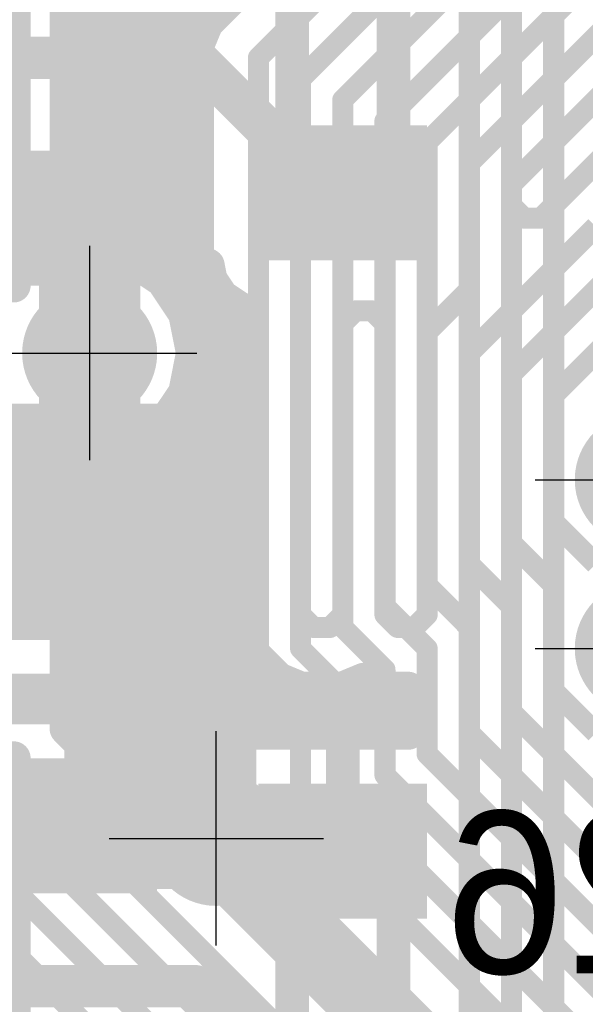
# Model space of a CAD drawing. Extents: x 74 to 326, y 70 to 232.
# Tile 130 of 138: x 165.71 to 169.06, y 173.39 to 179.23. Entities that reach past the tile are written whole.
import ezdxf

# ---------------------------------------------------------------- set-up
doc = ezdxf.new("R2010")
doc.units = 0
for name, color, linetype in [('Bot_Silk', 7, 'CONTINUOUS'), ('Bottom', 2, 'CONTINUOUS'), ('Drill_Layer', 255, 'CONTINUOUS'), ('Gnd', 12, 'CONTINUOUS'), ('Pwr', 13, 'CONTINUOUS'), ('Top', 1, 'CONTINUOUS')]:
    doc.layers.add(name, color=color, linetype=linetype)

# ---------------------------------------------------------------- blocks, each defined once
blk = doc.blocks.new('Cross')
at = {"layer": 'Drill_Layer', "linetype": 'CONTINUOUS'}
for p, q in [((0, -12.7), (0, 12.7)), ((-12.7, 0), (12.7, 0))]:
    blk.add_line(p, q, dxfattribs=at)
blk = doc.blocks.new('UNIT_DISC')
at = {"linetype": 'CONTINUOUS', "const_width": 0.5}
blk.add_lwpolyline([(0.25, 0, 1), (-0.25, 0, 1)], format="xyb", close=True, dxfattribs=at)
blk = doc.blocks.new('SHAPE_EL_236_236_0_0_0_0')
at = {"xscale": 0.6, "yscale": 0.6, "zscale": 0.6}
blk.add_blockref('UNIT_DISC', (0, 0), dxfattribs=at)
blk = doc.blocks.new('SHAPE_TH45_314_236_39_0_0_0')
at = {"linetype": 'CONTINUOUS', "const_width": 0.1}
for points in [[(0.16647, 0.30788, 0.2530389), (-0.16647, 0.30788, 0.2530389)], [(-0.30788, 0.16647, 0.2530389), (-0.30788, -0.16647, 0.2530389)], [(0.30788, -0.16647, 0.2530389), (0.30788, 0.16647, 0.2530389)], [(-0.16647, -0.30788, 0.2530389), (0.16647, -0.30788, 0.2530389)]]:
    blk.add_lwpolyline(points, format="xyb", dxfattribs=at)
at = {"xscale": 0.1, "yscale": 0.1, "zscale": 0.1}
for p in [(-0.16647, 0.30788), (0.16647, 0.30788), (-0.30788, 0.16647), (0.30788, 0.16647), (-0.30788, -0.16647), (0.30788, -0.16647), (-0.16647, -0.30788), (0.16647, -0.30788)]:
    blk.add_blockref('UNIT_DISC', p, dxfattribs=at)
blk = doc.blocks.new('SHAPE_EL_314_314_0_0_0_0')
at = {"xscale": 0.8, "yscale": 0.8, "zscale": 0.8}
blk.add_blockref('UNIT_DISC', (0, 0), dxfattribs=at)
blk = doc.blocks.new('v0306392')
at = {"layer": 'Bottom'}
blk.add_blockref('SHAPE_EL_236_236_0_0_0_0', (0, 0), dxfattribs=at)
at = {"layer": 'Gnd'}
blk.add_blockref('SHAPE_TH45_314_236_39_0_0_0', (0, 0), dxfattribs=at)
at = {"layer": 'Pwr'}
blk.add_blockref('SHAPE_EL_314_314_0_0_0_0', (0, 0), dxfattribs=at)
at = {"layer": 'Top'}
blk.add_blockref('SHAPE_EL_236_236_0_0_0_0', (0, 0), dxfattribs=at)
blk = doc.blocks.new('v0306395')
at = {"layer": 'Bottom'}
blk.add_blockref('SHAPE_EL_236_236_0_0_0_0', (0, 0), dxfattribs=at)
at = {"layer": 'Gnd'}
blk.add_blockref('SHAPE_EL_314_314_0_0_0_0', (0, 0), dxfattribs=at)
at = {"layer": 'Pwr'}
blk.add_blockref('SHAPE_TH45_314_236_39_0_0_0', (0, 0), dxfattribs=at)
at = {"layer": 'Top'}
blk.add_blockref('SHAPE_EL_236_236_0_0_0_0', (0, 0), dxfattribs=at)
blk = doc.blocks.new('SOT23_11378')
at = {"layer": 'Bot_Silk', "linetype": 'CONTINUOUS', "const_width": 0.2}
for points in [[(164.575, 180.35), (165.675, 180.35)], [(164.575, 177.65), (164.575, 180.35)], [(165.675, 177.65), (165.675, 180.35)], [(165.675, 180.05), (166.175, 180.05)], [(166.175, 180.05), (166.175, 179.85)], [(166.175, 179.85), (165.675, 179.85)], [(164.075, 179.1), (164.075, 178.9)], [(164.575, 179.1), (164.075, 179.1)], [(164.075, 178.9), (164.575, 178.9)], [(165.675, 178.15), (166.175, 178.15)], [(166.175, 178.15), (166.175, 177.95)], [(166.175, 177.95), (165.675, 177.95)], [(165.675, 177.65), (164.575, 177.65)]]:
    blk.add_lwpolyline(points, dxfattribs=at)
at = {"layer": 'Bot_Silk', "xscale": 0.2, "yscale": 0.2, "zscale": 0.2}
for p in [(164.575, 180.35), (164.575, 180.35), (165.675, 180.35), (165.675, 180.35), (165.675, 180.05), (166.175, 180.05), (166.175, 180.05), (165.675, 179.85), (166.175, 179.85), (166.175, 179.85), (164.075, 179.1), (164.075, 179.1), (164.575, 179.1), (164.075, 178.9), (164.075, 178.9), (164.575, 178.9), (165.675, 178.15), (166.175, 178.15), (166.175, 178.15), (165.675, 177.95), (166.175, 177.95), (166.175, 177.95), (164.575, 177.65), (164.575, 177.65), (165.675, 177.65), (165.675, 177.65)]:
    blk.add_blockref('UNIT_DISC', p, dxfattribs=at)
blk = doc.blocks.new('SHAPE_SQ_314_354_0_0_0_0')
blk.add_solid([(-0.4, -0.45), (0.4, -0.45), (-0.4, 0.45), (0.4, 0.45)])
blk = doc.blocks.new('SHAPE_EL_196_196_0_0_0_0')
at = {"xscale": 0.5, "yscale": 0.5, "zscale": 0.5}
blk.add_blockref('UNIT_DISC', (0, 0), dxfattribs=at)
blk = doc.blocks.new('w800h900392_F')
at = {"layer": 'Bottom'}
blk.add_blockref('SHAPE_SQ_314_354_0_0_0_0', (0, 0), dxfattribs=at)
at = {"layer": 'Gnd'}
blk.add_blockref('SHAPE_EL_196_196_0_0_0_0', (0, 0), dxfattribs=at)
at = {"layer": 'Pwr'}
blk.add_blockref('SHAPE_EL_196_196_0_0_0_0', (0, 0), dxfattribs=at)
blk = doc.blocks.new('w800h900395_F')
at = {"layer": 'Bottom'}
blk.add_blockref('SHAPE_SQ_314_354_0_0_0_0', (0, 0), dxfattribs=at)
at = {"layer": 'Gnd'}
blk.add_blockref('SHAPE_EL_196_196_0_0_0_0', (0, 0), dxfattribs=at)
at = {"layer": 'Pwr'}
blk.add_blockref('SHAPE_EL_196_196_0_0_0_0', (0, 0), dxfattribs=at)
blk = doc.blocks.new('w800h90077_F')
at = {"layer": 'Bottom'}
blk.add_blockref('SHAPE_SQ_314_354_0_0_0_0', (0, 0), dxfattribs=at)
at = {"layer": 'Gnd'}
blk.add_blockref('SHAPE_EL_196_196_0_0_0_0', (0, 0), dxfattribs=at)
at = {"layer": 'Pwr'}
blk.add_blockref('SHAPE_EL_196_196_0_0_0_0', (0, 0), dxfattribs=at)
blk = doc.blocks.new('V4')
blk.add_blockref('SOT23_11378', (0, 0))
at = {"rotation": -270}
for name, p in [('w800h900392_F', (166.075, 179.95)), ('w800h90077_F', (164.175, 179)), ('w800h900395_F', (166.075, 178.05))]:
    blk.add_blockref(name, p, dxfattribs=at)
at = {"layer": 'Bot_Silk', "text_generation_flag": 2}
blk.add_text('V4', height=0.96, dxfattribs=at).set_placement((163.23125, 178.325))
blk = doc.blocks.new('0805_15682')
at = {"layer": 'Bot_Silk', "linetype": 'CONTINUOUS', "const_width": 0.2}
for points in [[(164.225, 176.75), (164.225, 175.75)], [(164.225, 176.75), (166.025, 176.75)], [(166.025, 176.75), (166.025, 175.75)], [(166.025, 175.75), (164.225, 175.75)]]:
    blk.add_lwpolyline(points, dxfattribs=at)
at = {"layer": 'Bot_Silk', "xscale": 0.2, "yscale": 0.2, "zscale": 0.2}
for p in [(164.225, 176.75), (164.225, 176.75), (166.025, 176.75), (166.025, 176.75), (164.225, 175.75), (164.225, 175.75), (166.025, 175.75), (166.025, 175.75)]:
    blk.add_blockref('UNIT_DISC', p, dxfattribs=at)
blk = doc.blocks.new('SHAPE_SQ_393_551_0_0_0_0')
blk.add_solid([(-0.5, -0.7), (0.5, -0.7), (-0.5, 0.7), (0.5, 0.7)])
blk = doc.blocks.new('w1000h1400395_F')
at = {"layer": 'Bottom'}
blk.add_blockref('SHAPE_SQ_393_551_0_0_0_0', (0, 0), dxfattribs=at)
at = {"layer": 'Gnd'}
blk.add_blockref('SHAPE_EL_196_196_0_0_0_0', (0, 0), dxfattribs=at)
at = {"layer": 'Pwr'}
blk.add_blockref('SHAPE_EL_196_196_0_0_0_0', (0, 0), dxfattribs=at)
blk = doc.blocks.new('w1000h140077_F')
at = {"layer": 'Bottom'}
blk.add_blockref('SHAPE_SQ_393_551_0_0_0_0', (0, 0), dxfattribs=at)
at = {"layer": 'Gnd'}
blk.add_blockref('SHAPE_EL_196_196_0_0_0_0', (0, 0), dxfattribs=at)
at = {"layer": 'Pwr'}
blk.add_blockref('SHAPE_EL_196_196_0_0_0_0', (0, 0), dxfattribs=at)
blk = doc.blocks.new('R27')
for name, p in [('w1000h140077_F', (164.125, 176.25)), ('w1000h1400395_F', (166.125, 176.25)), ('0805_15682', (0, 0))]:
    blk.add_blockref(name, p)
at = {"layer": 'Bot_Silk', "text_generation_flag": 2}
blk.add_text('R27', height=0.96, dxfattribs=at).set_placement((163.3375, 176.575))
blk = doc.blocks.new('SOT23_11339')
at = {"layer": 'Bot_Silk', "linetype": 'CONTINUOUS', "const_width": 0.2}
for points in [[(164.575, 174.85), (165.675, 174.85)], [(164.575, 172.15), (164.575, 174.85)], [(165.675, 172.15), (165.675, 174.85)], [(165.675, 174.55), (166.175, 174.55)], [(166.175, 174.55), (166.175, 174.35)], [(166.175, 174.35), (165.675, 174.35)], [(164.075, 173.6), (164.075, 173.4)], [(164.575, 173.6), (164.075, 173.6)], [(164.075, 173.4), (164.575, 173.4)], [(165.675, 172.65), (166.175, 172.65)], [(166.175, 172.65), (166.175, 172.45)], [(166.175, 172.45), (165.675, 172.45)], [(165.675, 172.15), (164.575, 172.15)]]:
    blk.add_lwpolyline(points, dxfattribs=at)
at = {"layer": 'Bot_Silk', "xscale": 0.2, "yscale": 0.2, "zscale": 0.2}
for p in [(164.575, 174.85), (164.575, 174.85), (165.675, 174.85), (165.675, 174.85), (165.675, 174.55), (166.175, 174.55), (166.175, 174.55), (165.675, 174.35), (166.175, 174.35), (166.175, 174.35), (164.075, 173.6), (164.075, 173.6), (164.575, 173.6), (164.075, 173.4), (164.075, 173.4), (164.575, 173.4), (165.675, 172.65), (166.175, 172.65), (166.175, 172.65), (165.675, 172.45), (166.175, 172.45), (166.175, 172.45), (164.575, 172.15), (164.575, 172.15), (165.675, 172.15), (165.675, 172.15)]:
    blk.add_blockref('UNIT_DISC', p, dxfattribs=at)
blk = doc.blocks.new('w800h90076_F')
at = {"layer": 'Bottom'}
blk.add_blockref('SHAPE_SQ_314_354_0_0_0_0', (0, 0), dxfattribs=at)
at = {"layer": 'Gnd'}
blk.add_blockref('SHAPE_EL_196_196_0_0_0_0', (0, 0), dxfattribs=at)
at = {"layer": 'Pwr'}
blk.add_blockref('SHAPE_EL_196_196_0_0_0_0', (0, 0), dxfattribs=at)
blk = doc.blocks.new('V6')
blk.add_blockref('SOT23_11339', (0, 0))
at = {"rotation": -270}
for name, p in [('w800h900392_F', (166.075, 174.45)), ('w800h90076_F', (164.175, 173.5)), ('w800h900395_F', (166.075, 172.55))]:
    blk.add_blockref(name, p, dxfattribs=at)
at = {"layer": 'Bot_Silk', "text_generation_flag": 2}
blk.add_text('V6', height=0.96, dxfattribs=at).set_placement((164.2125, 174.075))
blk = doc.blocks.new('0603_18759')
at = {"layer": 'Bot_Silk', "linetype": 'CONTINUOUS', "const_width": 0.2}
for points in [[(167.925, 174.2), (167.325, 174.2)], [(167.325, 174.2), (167.325, 172.8)], [(167.925, 172.8), (167.925, 174.2)], [(167.325, 172.8), (167.925, 172.8)]]:
    blk.add_lwpolyline(points, dxfattribs=at)
at = {"layer": 'Bot_Silk', "xscale": 0.2, "yscale": 0.2, "zscale": 0.2}
for p in [(167.325, 174.2), (167.325, 174.2), (167.925, 174.2), (167.925, 174.2), (167.325, 172.8), (167.325, 172.8), (167.925, 172.8), (167.925, 172.8)]:
    blk.add_blockref('UNIT_DISC', p, dxfattribs=at)
blk = doc.blocks.new('SHAPE_SQ_314_393_0_0_0_0')
blk.add_solid([(-0.4, -0.5), (0.4, -0.5), (-0.4, 0.5), (0.4, 0.5)])
blk = doc.blocks.new('w800h1000392_F')
at = {"layer": 'Bottom'}
blk.add_blockref('SHAPE_SQ_314_393_0_0_0_0', (0, 0), dxfattribs=at)
at = {"layer": 'Gnd'}
blk.add_blockref('SHAPE_EL_196_196_0_0_0_0', (0, 0), dxfattribs=at)
at = {"layer": 'Pwr'}
blk.add_blockref('SHAPE_EL_196_196_0_0_0_0', (0, 0), dxfattribs=at)
blk = doc.blocks.new('w800h100076_F')
at = {"layer": 'Bottom'}
blk.add_blockref('SHAPE_SQ_314_393_0_0_0_0', (0, 0), dxfattribs=at)
at = {"layer": 'Gnd'}
blk.add_blockref('SHAPE_EL_196_196_0_0_0_0', (0, 0), dxfattribs=at)
at = {"layer": 'Pwr'}
blk.add_blockref('SHAPE_EL_196_196_0_0_0_0', (0, 0), dxfattribs=at)
blk = doc.blocks.new('C26')
at = {"rotation": -270}
for name, p in [('w800h1000392_F', (167.625, 174.3)), ('w800h100076_F', (167.625, 172.7))]:
    blk.add_blockref(name, p, dxfattribs=at)
blk.add_blockref('0603_18759', (0, 0))
at = {"layer": 'Bot_Silk', "text_generation_flag": 2}
blk.add_text('C26', height=0.96, dxfattribs=at).set_placement((170.5875, 173.575))
blk = doc.blocks.new('0603_18810')
at = {"layer": 'Bot_Silk', "linetype": 'CONTINUOUS', "const_width": 0.2}
for points in [[(167.925, 179.7), (167.325, 179.7)], [(167.325, 179.7), (167.325, 178.3)], [(167.925, 178.3), (167.925, 179.7)], [(167.325, 178.3), (167.925, 178.3)]]:
    blk.add_lwpolyline(points, dxfattribs=at)
at = {"layer": 'Bot_Silk', "xscale": 0.2, "yscale": 0.2, "zscale": 0.2}
for p in [(167.325, 179.7), (167.325, 179.7), (167.925, 179.7), (167.925, 179.7), (167.325, 178.3), (167.325, 178.3), (167.925, 178.3), (167.925, 178.3)]:
    blk.add_blockref('UNIT_DISC', p, dxfattribs=at)
blk = doc.blocks.new('w800h100077_F')
at = {"layer": 'Bottom'}
blk.add_blockref('SHAPE_SQ_314_393_0_0_0_0', (0, 0), dxfattribs=at)
at = {"layer": 'Gnd'}
blk.add_blockref('SHAPE_EL_196_196_0_0_0_0', (0, 0), dxfattribs=at)
at = {"layer": 'Pwr'}
blk.add_blockref('SHAPE_EL_196_196_0_0_0_0', (0, 0), dxfattribs=at)
blk = doc.blocks.new('C24')
at = {"rotation": -270}
for name, p in [('w800h1000392_F', (167.625, 179.8)), ('w800h100077_F', (167.625, 178.2))]:
    blk.add_blockref(name, p, dxfattribs=at)
blk.add_blockref('0603_18810', (0, 0))
at = {"layer": 'Bot_Silk', "text_generation_flag": 2}
blk.add_text('C24', height=0.96, rotation=-90, dxfattribs=at).set_placement((167.075, 180.39375))
blk = doc.blocks.new('CUPOUR_L1_F0_TT90_31294')
at = {"layer": 'Top', "linetype": 'CONTINUOUS', "const_width": 0.2}
for points in [[(165.9875, 181.47484), (165.9875, 177.83439)], [(166.81768, 179.20534), (168.0125, 180.40016)], [(165.9875, 179.25016), (166.8625, 179.25016)], [(166.77866, 179.11112), (166.81768, 179.20534)], [(166.7625, 179.07211), (166.77866, 179.11112)], [(165.9875, 179.10016), (166.77411, 179.10016)], [(166.7625, 179.0721), (166.7625, 179.07211)], [(166.7625, 178.9279), (166.7625, 179.0721)], [(165.9875, 178.95016), (166.7625, 178.95016)], [(166.7625, 175.4471), (166.7625, 178.9279)], [(165.9875, 178.80016), (166.7625, 178.80016)], [(165.9875, 178.65016), (166.7625, 178.65016)], [(165.9875, 178.50016), (166.7625, 178.50016)], [(165.9875, 178.35016), (166.7625, 178.35016)], [(165.9875, 178.20016), (166.7625, 178.20016)], [(165.9875, 178.05016), (166.7625, 178.05016)], [(165.9875, 177.90016), (166.7625, 177.90016)], [(165.9875, 177.83439), (166.125, 177.86175)], [(166.125, 177.86175), (166.3591, 177.81518)], [(166.3591, 177.81518), (166.55757, 177.68257)], [(166.45641, 177.75016), (166.7625, 177.75016)], [(166.55757, 177.68257), (166.69018, 177.4841)], [(166.61263, 177.60016), (166.7625, 177.60016)], [(166.69018, 177.4841), (166.73675, 177.25)], [(166.69693, 177.45016), (166.7625, 177.45016)], [(166.72677, 177.30016), (166.7625, 177.30016)], [(166.73675, 177.25), (166.69018, 177.0159)], [(166.71688, 177.15016), (166.7625, 177.15016)], [(166.69018, 177.0159), (166.55757, 176.81743)], [(166.67966, 177.00016), (166.7625, 177.00016)], [(166.57943, 176.85016), (166.7625, 176.85016)], [(166.55757, 176.81743), (166.3591, 176.68482)], [(166.125, 176.63825), (165.9875, 176.6656)], [(165.9875, 176.6656), (165.9875, 175.02516)], [(166.3591, 176.68482), (166.125, 176.63825)], [(166.38205, 176.70016), (166.7625, 176.70016)], [(165.9875, 176.55016), (166.7625, 176.55016)], [(165.9875, 176.40016), (166.7625, 176.40016)], [(165.9875, 176.25016), (166.7625, 176.25016)], [(165.9875, 176.10016), (166.7625, 176.10016)], [(165.9875, 175.95016), (166.7625, 175.95016)], [(165.9875, 175.80016), (166.7625, 175.80016)], [(165.9875, 175.65016), (166.7625, 175.65016)], [(165.9875, 175.50016), (166.7625, 175.50016)], [(166.7625, 175.3029), (166.7625, 175.4471)], [(165.9875, 175.35016), (166.7625, 175.35016)], [(166.7625, 175.30289), (166.7625, 175.3029)], [(166.77866, 175.26387), (166.7625, 175.30289)], [(166.81768, 175.16966), (166.77866, 175.26387)], [(165.9875, 175.20016), (166.80504, 175.20016)], [(167.0125, 174.97484), (166.81768, 175.16966)], [(165.9875, 175.05016), (166.93718, 175.05016)], [(165.9875, 175.02516), (168.5125, 172.50016)], [(167.0125, 174.5721), (167.0125, 174.97484)], [(166.1125, 174.90016), (167.0125, 174.90016)], [(166.2625, 174.75016), (167.0125, 174.75016)], [(166.4125, 174.60016), (167.0125, 174.60016)], [(167.0125, 174.4279), (167.0125, 174.5721)], [(166.5625, 174.45016), (167.0125, 174.45016)], [(167.0125, 174.42789), (167.0125, 174.4279)], [(167.02866, 174.38887), (167.0125, 174.42789)], [(167.06768, 174.29466), (167.02866, 174.38887)], [(166.7125, 174.30016), (167.0654, 174.30016)], [(168.5125, 172.84984), (167.06768, 174.29466)], [(166.8625, 174.15016), (167.21218, 174.15016)], [(167.0125, 174.00016), (167.36218, 174.00016)], [(167.1625, 173.85016), (167.51218, 173.85016)], [(167.3125, 173.70016), (167.66218, 173.70016)], [(167.4625, 173.55016), (167.81218, 173.55016)], [(167.6125, 173.40016), (167.96218, 173.40016)]]:
    blk.add_lwpolyline(points, dxfattribs=at)
at = {"layer": 'Top', "xscale": 0.2, "yscale": 0.2, "zscale": 0.2}
for p in [(165.9875, 179.25016), (166.8625, 179.25016), (166.81768, 179.20534), (166.81768, 179.20534), (166.77866, 179.11112), (166.77866, 179.11112), (165.9875, 179.10016), (166.7625, 179.07211), (166.7625, 179.07211), (166.7625, 179.0721), (166.7625, 179.0721), (166.77411, 179.10016), (165.9875, 178.95016), (166.7625, 178.95016), (166.7625, 178.9279), (166.7625, 178.9279), (165.9875, 178.80016), (166.7625, 178.80016), (165.9875, 178.65016), (166.7625, 178.65016), (165.9875, 178.50016), (166.7625, 178.50016), (165.9875, 178.35016), (166.7625, 178.35016), (165.9875, 178.20016), (166.7625, 178.20016), (165.9875, 178.05016), (166.7625, 178.05016), (165.9875, 177.90016), (166.7625, 177.90016), (165.9875, 177.83439), (165.9875, 177.83439), (166.125, 177.86175), (166.125, 177.86175), (166.3591, 177.81518), (166.3591, 177.81518), (166.45641, 177.75016), (166.7625, 177.75016), (166.55757, 177.68257), (166.55757, 177.68257), (166.61263, 177.60016), (166.7625, 177.60016), (166.69018, 177.4841), (166.69018, 177.4841), (166.69693, 177.45016), (166.7625, 177.45016), (166.72677, 177.30016), (166.7625, 177.30016), (166.73675, 177.25), (166.73675, 177.25), (166.71688, 177.15016), (166.7625, 177.15016), (166.69018, 177.0159), (166.69018, 177.0159), (166.67966, 177.00016), (166.7625, 177.00016), (166.57943, 176.85016), (166.7625, 176.85016), (166.55757, 176.81743), (166.55757, 176.81743), (165.9875, 176.6656), (165.9875, 176.6656), (166.3591, 176.68482), (166.3591, 176.68482), (166.38205, 176.70016), (166.7625, 176.70016), (166.125, 176.63825), (166.125, 176.63825), (165.9875, 176.55016), (166.7625, 176.55016), (165.9875, 176.40016), (166.7625, 176.40016), (165.9875, 176.25016), (166.7625, 176.25016), (165.9875, 176.10016), (166.7625, 176.10016), (165.9875, 175.95016), (166.7625, 175.95016), (165.9875, 175.80016), (166.7625, 175.80016), (165.9875, 175.65016), (166.7625, 175.65016), (165.9875, 175.50016), (166.7625, 175.50016), (166.7625, 175.4471), (166.7625, 175.4471), (165.9875, 175.35016), (166.7625, 175.35016), (166.7625, 175.3029), (166.7625, 175.3029), (166.7625, 175.30289), (166.7625, 175.30289), (166.77866, 175.26387), (166.77866, 175.26387), (165.9875, 175.20016), (166.80504, 175.20016), (166.81768, 175.16966), (166.81768, 175.16966), (165.9875, 175.05016), (165.9875, 175.02516), (165.9875, 175.02516), (166.93718, 175.05016), (167.0125, 174.97484), (167.0125, 174.97484), (166.1125, 174.90016), (167.0125, 174.90016), (166.2625, 174.75016), (167.0125, 174.75016), (166.4125, 174.60016), (167.0125, 174.60016), (167.0125, 174.5721), (167.0125, 174.5721), (166.5625, 174.45016), (167.0125, 174.45016), (167.0125, 174.4279), (167.0125, 174.4279), (167.0125, 174.42789), (167.0125, 174.42789), (167.02866, 174.38887), (167.02866, 174.38887), (166.7125, 174.30016), (167.0654, 174.30016), (167.06768, 174.29466), (167.06768, 174.29466), (166.8625, 174.15016), (167.21218, 174.15016), (167.0125, 174.00016), (167.36218, 174.00016), (167.1625, 173.85016), (167.51218, 173.85016), (167.3125, 173.70016), (167.66218, 173.70016), (167.4625, 173.55016), (167.81218, 173.55016), (167.6125, 173.40016), (167.96218, 173.40016)]:
    blk.add_blockref('UNIT_DISC', p, dxfattribs=at)
blk = doc.blocks.new('CUPOUR_L2_F0_TT90_39393')
at = {"layer": 'Bottom', "linetype": 'CONTINUOUS', "const_width": 0.2}
for points in [[(166.84241, 177.68295), (166.825, 177.77046)], [(166.825, 177.77046), (166.825, 177.62046)], [(166.825, 177.7), (166.83901, 177.7)], [(166.90872, 177.58372), (166.84241, 177.68295)], [(166.825, 177.62046), (166.80759, 177.53295)], [(166.81098, 177.55), (166.95918, 177.55)], [(167.00795, 177.51741), (166.90872, 177.58372)], [(166.80759, 177.53295), (166.74128, 177.43372)], [(167.0125, 177.5165), (167.00795, 177.51741)], [(167.0125, 175.7721), (167.0125, 177.5165)], [(166.74128, 177.43372), (166.725, 177.42284)], [(166.725, 177.42284), (166.725, 177.30906)], [(166.725, 177.4), (167.0125, 177.4)], [(166.725, 177.30906), (166.73675, 177.25)], [(166.73675, 177.25), (166.73362, 177.23426)], [(166.73675, 177.25), (167.0125, 177.25)], [(166.73362, 177.23426), (166.74205, 177.23259)], [(166.74205, 177.23259), (166.84128, 177.16628)], [(166.84128, 177.16628), (166.90759, 177.06705)], [(166.88557, 177.1), (167.0125, 177.1)], [(166.90759, 177.06705), (166.925, 176.97954)], [(166.925, 176.97954), (166.925, 175.52046)], [(166.925, 176.95), (167.0125, 176.95)], [(166.925, 176.8), (167.0125, 176.8)], [(166.925, 176.65), (167.0125, 176.65)], [(166.925, 176.5), (167.0125, 176.5)], [(166.925, 176.35), (167.0125, 176.35)], [(166.925, 176.2), (167.0125, 176.2)], [(166.925, 176.05), (167.0125, 176.05)], [(166.925, 175.9), (167.0125, 175.9)], [(166.925, 175.75), (167.0125, 175.75)], [(167.0125, 175.6279), (167.0125, 175.7721)], [(167.0125, 175.62789), (167.0125, 175.6279)], [(167.02866, 175.58887), (167.0125, 175.62789)], [(166.925, 175.6), (167.02405, 175.6)], [(167.06768, 175.49466), (167.02866, 175.58887)], [(166.925, 175.52046), (166.90759, 175.43295)], [(167.24466, 175.31768), (167.06768, 175.49466)], [(166.90759, 175.43295), (166.84128, 175.33372)], [(166.91098, 175.45), (167.11234, 175.45)], [(166.84128, 175.33372), (166.74205, 175.26741)], [(167.33887, 175.27866), (167.24466, 175.31768)], [(166.74205, 175.26741), (166.65454, 175.25)], [(166.79081, 175.3), (167.28734, 175.3)], [(167.37789, 175.2625), (167.33887, 175.27866)], [(167.62211, 175.2625), (167.37789, 175.2625)], [(167.66112, 175.27866), (167.62211, 175.2625)], [(167.75, 175.31546), (167.66112, 175.27866)], [(167.71266, 175.3), (167.78733, 175.3)], [(167.83887, 175.27866), (167.75, 175.31546)], [(167.87789, 175.2625), (167.83887, 175.27866)], [(168.0125, 175.2625), (167.87789, 175.2625)], [(168.0125, 175), (168.0125, 175.2625)], [(166.65454, 175.25), (165.59546, 175.25)], [(163.20344, 175.15), (168.0125, 175.15)], [(165.59546, 175.15), (166.55454, 175.15)], [(166.075, 174.55), (166.075, 175.15)], [(166.55454, 175.15), (166.64205, 175.13259)], [(166.64205, 175.13259), (166.74128, 175.06628)], [(166.74128, 175.06628), (166.80759, 174.96705)], [(166.78557, 175), (168.0125, 175)], [(166.80759, 174.96705), (166.825, 174.87954)], [(166.90872, 174.91628), (167.00795, 174.98259)], [(167.00795, 174.98259), (167.09546, 175)], [(167.09546, 175), (168.0125, 175)], [(167.625, 174.4), (167.625, 175)], [(166.84241, 174.81705), (166.90872, 174.91628)], [(166.825, 174.87954), (166.825, 174.72954)], [(166.825, 174.85), (166.86442, 174.85)], [(166.825, 174.72954), (166.84241, 174.81705)], [(165.975, 174.45), (165.325, 174.45)]]:
    blk.add_lwpolyline(points, dxfattribs=at)
at = {"layer": 'Bottom', "xscale": 0.2, "yscale": 0.2, "zscale": 0.2}
for p in [(166.825, 177.77046), (166.825, 177.77046), (166.825, 177.7), (166.83901, 177.7), (166.84241, 177.68295), (166.84241, 177.68295), (166.825, 177.62046), (166.825, 177.62046), (166.81098, 177.55), (166.90872, 177.58372), (166.90872, 177.58372), (166.95918, 177.55), (166.80759, 177.53295), (166.80759, 177.53295), (167.00795, 177.51741), (167.00795, 177.51741), (167.0125, 177.5165), (167.0125, 177.5165), (166.725, 177.42284), (166.725, 177.42284), (166.74128, 177.43372), (166.74128, 177.43372), (166.725, 177.4), (167.0125, 177.4), (166.725, 177.30906), (166.725, 177.30906), (166.73675, 177.25), (166.73675, 177.25), (166.73675, 177.25), (167.0125, 177.25), (166.73362, 177.23426), (166.73362, 177.23426), (166.74205, 177.23259), (166.74205, 177.23259), (166.84128, 177.16628), (166.84128, 177.16628), (166.88557, 177.1), (166.90759, 177.06705), (166.90759, 177.06705), (167.0125, 177.1), (166.925, 176.97954), (166.925, 176.97954), (166.925, 176.95), (167.0125, 176.95), (166.925, 176.8), (167.0125, 176.8), (166.925, 176.65), (167.0125, 176.65), (166.925, 176.5), (167.0125, 176.5), (166.925, 176.35), (167.0125, 176.35), (166.925, 176.2), (167.0125, 176.2), (166.925, 176.05), (167.0125, 176.05), (166.925, 175.9), (167.0125, 175.9), (166.925, 175.75), (167.0125, 175.7721), (167.0125, 175.7721), (167.0125, 175.75), (167.0125, 175.6279), (167.0125, 175.6279), (167.0125, 175.62789), (167.0125, 175.62789), (166.925, 175.6), (167.02405, 175.6), (167.02866, 175.58887), (167.02866, 175.58887), (166.925, 175.52046), (166.925, 175.52046), (167.06768, 175.49466), (167.06768, 175.49466), (166.90759, 175.43295), (166.90759, 175.43295), (166.91098, 175.45), (167.11234, 175.45), (166.84128, 175.33372), (166.84128, 175.33372), (167.24466, 175.31768), (167.24466, 175.31768), (166.74205, 175.26741), (166.74205, 175.26741), (166.79081, 175.3), (167.28734, 175.3), (167.33887, 175.27866), (167.33887, 175.27866), (167.37789, 175.2625), (167.37789, 175.2625), (167.62211, 175.2625), (167.62211, 175.2625), (167.66112, 175.27866), (167.66112, 175.27866), (167.71266, 175.3), (167.75, 175.31546), (167.75, 175.31546), (167.78733, 175.3), (167.83887, 175.27866), (167.83887, 175.27866), (167.87789, 175.2625), (167.87789, 175.2625), (168.0125, 175.2625), (168.0125, 175.2625), (166.65454, 175.25), (166.65454, 175.25), (166.075, 175.15), (166.55454, 175.15), (166.55454, 175.15), (168.0125, 175.15), (166.64205, 175.13259), (166.64205, 175.13259), (166.74128, 175.06628), (166.74128, 175.06628), (166.78557, 175), (166.80759, 174.96705), (166.80759, 174.96705), (167.00795, 174.98259), (167.00795, 174.98259), (167.09546, 175), (167.09546, 175), (167.625, 175), (168.0125, 175), (168.0125, 175), (168.0125, 175), (166.90872, 174.91628), (166.90872, 174.91628), (166.825, 174.87954), (166.825, 174.87954), (166.825, 174.85), (166.86442, 174.85), (166.84241, 174.81705), (166.84241, 174.81705), (166.825, 174.72954), (166.825, 174.72954), (166.075, 174.55), (165.975, 174.45), (167.625, 174.4)]:
    blk.add_blockref('UNIT_DISC', p, dxfattribs=at)

msp = doc.modelspace()

# ---------------------------------------------------------------- linework, layer by layer
at = {"layer": 'Bottom', "linetype": 'CONTINUOUS'}
for points, const_width in [([(168.875, 181.75), (168.875, 178.125)], 0.125), ([(168.375, 180.55), (168.375, 177.625)], 0.125), ([(168.625, 178.125), (168.625, 180.55)], 0.125), ([(166.75, 179), (164.175, 179)], 0.25), ([(167.55, 178.2), (166.75, 179)], 0.25), ([(166.125, 178.05), (166.075, 178.05)], 0.6), ([(166.125, 177.25), (166.125, 178.05)], 0.6), ([(167.625, 178.2), (167.55, 178.2)], 0.25), ([(167.375, 175.7), (167.375, 178.2)], 0.125), ([(167.375, 178.2), (167.625, 178.2)], 0.125), ([(168.625, 178.125), (168.7, 178.05)], 0.125), ([(168.8, 178.05), (168.875, 178.125)], 0.125), ([(168.7, 178.05), (168.8, 178.05)], 0.125), ([(169.125, 178), (168.375, 177.25)], 0.125), ([(169.375, 177.875), (168.625, 177.125)], 0.125), ([(169.625, 177.75), (168.875, 177)], 0.125), ([(168.375, 177.625), (168.125, 177.375)], 0.125), ([(166.125, 177.25), (166.125, 176.25)], 0.6), ([(167.7, 177.5), (167.625, 177.425)], 0.125), ([(167.8, 177.5), (167.7, 177.5)], 0.125), ([(167.875, 177.425), (167.8, 177.5)], 0.125), ([(167.625, 177.425), (167.625, 175.7)], 0.125), ([(167.875, 175.7), (167.875, 177.425)], 0.125), ([(168.125, 177.375), (168.125, 175.7)], 0.125), ([(168.375, 177.25), (168.375, 169.95)], 0.125), ([(168.625, 177.125), (168.625, 164.7)], 0.125), ([(168.875, 177), (168.875, 162.375)], 0.125), ([(167.45, 175.625), (167.375, 175.7)], 0.125), ([(167.625, 175.7), (167.55, 175.625)], 0.125), ([(167.95, 175.625), (167.875, 175.7)], 0.125), ([(168.125, 175.7), (168.05, 175.625)], 0.125), ([(167.55, 175.625), (167.45, 175.625)], 0.125), ([(168.05, 175.625), (167.95, 175.625)], 0.125), ([(166.075, 174.375), (166.075, 174.45)], 0.6), ([(166.875, 174.375), (166.075, 174.375)], 0.6), ([(166.875, 174.375), (167.625, 174.375)], 0.6), ([(167.625, 174.375), (167.625, 174.3)], 0.6), ([(166.75, 173.5), (164.175, 173.5)], 0.25), ([(167.55, 172.7), (166.75, 173.5)], 0.25)]:
    msp.add_lwpolyline(points, dxfattribs=dict(at, const_width=const_width))
at = {"layer": 'Top', "linetype": 'CONTINUOUS', "const_width": 0.125}
for points in [[(168.375, 180.25), (167.125, 179)], [(168.625, 180.125), (167.375, 178.875)], [(167.625, 178.75), (168.875, 180)], [(167.875, 178.625), (169.125, 179.875)], [(168.125, 178.5), (169.375, 179.75)], [(168.375, 178.375), (169.625, 179.625)], [(168.625, 178.25), (169.875, 179.5)], [(168.875, 178.125), (170.125, 179.375)], [(167.125, 179), (167.125, 175.375)], [(167.375, 178.875), (167.375, 175.5)], [(167.625, 175.625), (167.625, 178.75)], [(167.875, 175.75), (167.875, 178.625)], [(168.125, 175.875), (168.125, 178.5)], [(168.375, 176), (168.375, 178.375)], [(168.625, 176.125), (168.625, 178.25)], [(168.875, 176.25), (168.875, 178.125)], [(169.125, 176), (168.875, 176.25)], [(168.875, 175.875), (168.625, 176.125)], [(168.625, 175.75), (168.375, 176)], [(168.375, 175.625), (168.125, 175.875)], [(168.875, 175.25), (168.875, 175.875)], [(168.125, 175.5), (167.875, 175.75)], [(168.625, 175.125), (168.625, 175.75)], [(167.875, 175.375), (167.625, 175.625)], [(168.375, 175), (168.375, 175.625)], [(167.375, 175.5), (167.625, 175.25)], [(168.125, 174.875), (168.125, 175.5)], [(167.125, 175.375), (167.375, 175.125)], [(167.875, 174.75), (167.875, 175.375)], [(167.625, 175.25), (167.625, 174.625)], [(169.125, 175), (168.875, 175.25)], [(167.375, 175.125), (167.375, 174.5)], [(169.25, 174.5), (168.625, 175.125)], [(169.375, 174), (168.375, 175)], [(165.625, 174.875), (170, 170.5)], [(169.5, 173.5), (168.125, 174.875)], [(168.875, 171.25), (165.375, 174.75)], [(169.625, 173), (167.875, 174.75)], [(165.125, 174.625), (168.625, 171.125)], [(167.625, 174.625), (169.5, 172.75)], [(164.875, 174.5), (168.375, 171)], [(167.375, 174.5), (168.875, 173)], [(164.625, 174.375), (168.125, 170.875)]]:
    msp.add_lwpolyline(points, dxfattribs=at)

# ---------------------------------------------------------------- block references
for name in ['CUPOUR_L2_F0_TT90_39393', 'CUPOUR_L1_F0_TT90_31294', 'C24', 'V4', 'R27', 'V6', 'C26']:
    msp.add_blockref(name, (0, 0))
at = {"rotation": 90}
for name, p in [('v0306395', (166.125, 177.25)), ('v0306392', (169.4, 176.5)), ('v0306392', (169.4, 175.5)), ('v0306392', (166.875, 174.375))]:
    msp.add_blockref(name, p, dxfattribs=at)
at = {"layer": 'Bottom'}
for p, xscale, yscale, zscale in [((166.75, 179), 0.25, 0.25, 0.25), ((166.75, 179), 0.25, 0.25, 0.25), ((166.075, 178.05), 0.6, 0.6, 0.6), ((166.125, 178.05), 0.6, 0.6, 0.6), ((166.125, 178.05), 0.6, 0.6, 0.6), ((167.55, 178.2), 0.25, 0.25, 0.25), ((167.55, 178.2), 0.25, 0.25, 0.25), ((167.625, 178.2), 0.25, 0.25, 0.25), ((167.375, 178.2), 0.125, 0.125, 0.125), ((167.375, 178.2), 0.125, 0.125, 0.125), ((167.625, 178.2), 0.125, 0.125, 0.125), ((168.625, 178.125), 0.125, 0.125, 0.125), ((168.625, 178.125), 0.125, 0.125, 0.125), ((168.875, 178.125), 0.125, 0.125, 0.125), ((168.875, 178.125), 0.125, 0.125, 0.125), ((168.7, 178.05), 0.125, 0.125, 0.125), ((168.7, 178.05), 0.125, 0.125, 0.125), ((168.8, 178.05), 0.125, 0.125, 0.125), ((168.8, 178.05), 0.125, 0.125, 0.125), ((168.375, 177.625), 0.125, 0.125, 0.125), ((168.375, 177.625), 0.125, 0.125, 0.125), ((166.125, 177.25), 0.6, 0.6, 0.6), ((166.125, 177.25), 0.6, 0.6, 0.6), ((167.7, 177.5), 0.125, 0.125, 0.125), ((167.7, 177.5), 0.125, 0.125, 0.125), ((167.8, 177.5), 0.125, 0.125, 0.125), ((167.8, 177.5), 0.125, 0.125, 0.125), ((167.625, 177.425), 0.125, 0.125, 0.125), ((167.625, 177.425), 0.125, 0.125, 0.125), ((167.875, 177.425), 0.125, 0.125, 0.125), ((167.875, 177.425), 0.125, 0.125, 0.125), ((168.125, 177.375), 0.125, 0.125, 0.125), ((168.125, 177.375), 0.125, 0.125, 0.125), ((168.375, 177.25), 0.125, 0.125, 0.125), ((168.375, 177.25), 0.125, 0.125, 0.125), ((168.625, 177.125), 0.125, 0.125, 0.125), ((168.625, 177.125), 0.125, 0.125, 0.125), ((168.875, 177), 0.125, 0.125, 0.125), ((168.875, 177), 0.125, 0.125, 0.125), ((166.125, 176.25), 0.6, 0.6, 0.6), ((167.375, 175.7), 0.125, 0.125, 0.125), ((167.375, 175.7), 0.125, 0.125, 0.125), ((167.625, 175.7), 0.125, 0.125, 0.125), ((167.625, 175.7), 0.125, 0.125, 0.125), ((167.875, 175.7), 0.125, 0.125, 0.125), ((167.875, 175.7), 0.125, 0.125, 0.125), ((168.125, 175.7), 0.125, 0.125, 0.125), ((168.125, 175.7), 0.125, 0.125, 0.125), ((167.45, 175.625), 0.125, 0.125, 0.125), ((167.45, 175.625), 0.125, 0.125, 0.125), ((167.55, 175.625), 0.125, 0.125, 0.125), ((167.55, 175.625), 0.125, 0.125, 0.125), ((167.95, 175.625), 0.125, 0.125, 0.125), ((167.95, 175.625), 0.125, 0.125, 0.125), ((168.05, 175.625), 0.125, 0.125, 0.125), ((168.05, 175.625), 0.125, 0.125, 0.125), ((166.075, 174.45), 0.6, 0.6, 0.6), ((166.075, 174.375), 0.6, 0.6, 0.6), ((166.075, 174.375), 0.6, 0.6, 0.6), ((166.875, 174.375), 0.6, 0.6, 0.6), ((166.875, 174.375), 0.6, 0.6, 0.6), ((167.625, 174.375), 0.6, 0.6, 0.6), ((167.625, 174.375), 0.6, 0.6, 0.6), ((167.625, 174.3), 0.6, 0.6, 0.6), ((166.75, 173.5), 0.25, 0.25, 0.25), ((166.75, 173.5), 0.25, 0.25, 0.25)]:
    msp.add_blockref('UNIT_DISC', p, dxfattribs=dict(at, xscale=xscale, yscale=yscale, zscale=zscale))
at = {"layer": 'Drill_Layer', "xscale": 0.05, "yscale": 0.05, "zscale": 0.05}
for p in [(166.125, 177.25), (169.4, 176.5), (169.4, 175.5), (166.875, 174.375)]:
    msp.add_blockref('Cross', p, dxfattribs=at)
at = {"layer": 'Top', "xscale": 0.125, "yscale": 0.125, "zscale": 0.125}
for p in [(167.125, 179), (167.125, 179), (167.375, 178.875), (167.375, 178.875), (167.625, 178.75), (167.625, 178.75), (167.875, 178.625), (167.875, 178.625), (168.125, 178.5), (168.125, 178.5), (168.375, 178.375), (168.375, 178.375), (168.625, 178.25), (168.625, 178.25), (168.875, 178.125), (168.875, 178.125), (168.875, 176.25), (168.875, 176.25), (168.625, 176.125), (168.625, 176.125), (168.375, 176), (168.375, 176), (168.125, 175.875), (168.125, 175.875), (168.875, 175.875), (168.875, 175.875), (167.875, 175.75), (167.875, 175.75), (168.625, 175.75), (168.625, 175.75), (167.625, 175.625), (167.625, 175.625), (168.375, 175.625), (168.375, 175.625), (167.375, 175.5), (167.375, 175.5), (168.125, 175.5), (168.125, 175.5), (167.125, 175.375), (167.125, 175.375), (167.875, 175.375), (167.875, 175.375), (167.625, 175.25), (167.625, 175.25), (168.875, 175.25), (168.875, 175.25), (167.375, 175.125), (167.375, 175.125), (168.625, 175.125), (168.625, 175.125), (168.375, 175), (168.375, 175), (168.125, 174.875), (168.125, 174.875), (167.875, 174.75), (167.875, 174.75), (167.625, 174.625), (167.625, 174.625), (167.375, 174.5), (167.375, 174.5)]:
    msp.add_blockref('UNIT_DISC', p, dxfattribs=at)

doc.saveas('drawing.dxf')
